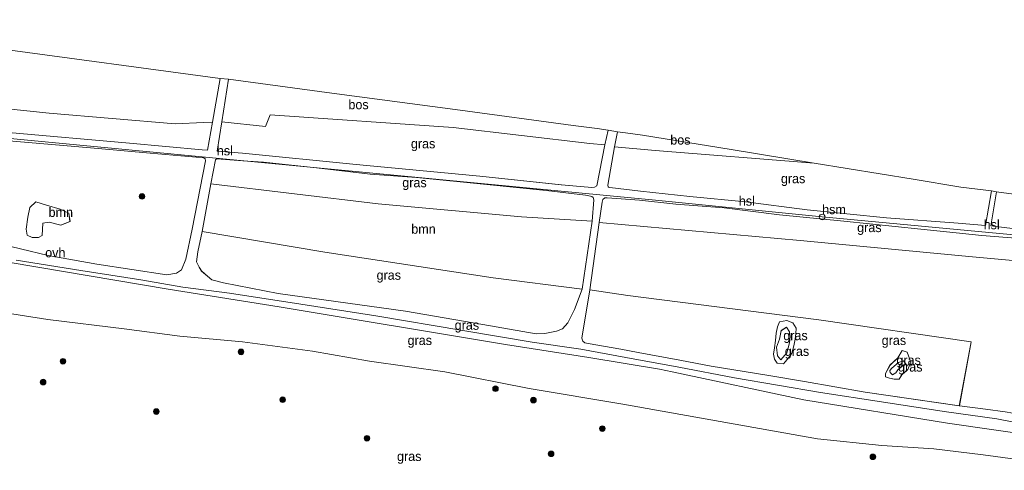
# Model space of a CAD drawing. Header units: millimetres. Extents: x 180000 to 190000, y 466229 to 468626.
# Tile 174 of 202: x 187593 to 187855, y 466728 to 466848. Entities that reach past the tile are written whole.
import ezdxf
from ezdxf.enums import TextEntityAlignment as Align

# ---------------------------------------------------------------- set-up
doc = ezdxf.new("R2010")
doc.units = ezdxf.units.MM
for name, color, linetype, lineweight in [('af-bs-rasterhekwerk', 8, 'hekwerk', 18), ('bp-b5-boom', 93, 'Continuous', 18), ('bp-b5-bos', 93, 'Continuous', 18), ('bp-b5-grasland', 93, 'Continuous', 18), ('bp-bs-boom', 93, 'Continuous', 18), ('gw-bs-kruinlijn', 93, 'Continuous', 18), ('gw-bs-teenlijn', 93, 'Continuous', 18), ('kd-bs-opnamedtmgrens', 173, 'Continuous', 18), ('kl-bs-electriciteit hoogsp', 13, 'elechoog', 18), ('kl-bs-hoogspanningsmast', 8, 'Continuous', 18), ('vh-b5-verh_soort', 8, 'Continuous', 18)]:
    doc.layers.add(name, color=color, linetype=linetype, lineweight=lineweight)
doc.styles.add('rtw_iso', font='iso-rtw.shx')
doc.linetypes.add('elechoog', pattern='A,28,-5,[23,RTW.shx,S=1.25,R=0,X=0,Y=0],-5,[23,RTW.shx,S=1.25,R=0,X=0,Y=0],-5,[23,RTW.shx,S=1.25,R=0,X=0,Y=0],-5', length=48)
doc.linetypes.add('hekwerk', pattern='A,7,-1.5,[1,RTW.shx,S=0.75,R=0,X=0,Y=0],-1.5', length=10)

# ---------------------------------------------------------------- blocks, each defined once
blk = doc.blocks.new('d33az_ACAD_1_FMEBLOCK35')
at = {"layer": 'bp-b5-grasland'}
for points in [[(11.26, 7.47, 72.93), (51.79, 1.6, 73.04), (48.65, -15.46, 73.13), (23.56, -11.84, 73.07), (7.45, -8.94, 73.09), (-2.54, -7.24, 72.93), (-17.36, -4.85, 72.88), (-25.76, -3.25, 72.89), (-36.8, -1.21, 73.23), (-41.4, -0.39, 73.2), (-50.18, 1.14, 73.34), (-51.05, 1.37, 73.34), (-51.55, 1.81, 73.34), (-51.79, 2.58, 73.34), (-49.69, 15.46, 73.19), (-39.58, 13.92, 73.06)], [(0.14, -4.1, 72.47), (1.89, -4.22, 72.68), (2.32, -3.77, 72.69), (3.27, -2.56, 72.69), (4.08, -1.44, 72.68), (4.63, 0.54, 72.65), (4.95, 2.3, 72.68), (5.17, 3.79, 72.71), (5.21, 5.24, 72.72), (4.31, 6.69, 72.68), (2.71, 7.28, 72.66), (0.81, 6.92, 72.64), (0.23, 5.62, 72.66), (-0.06, 3.88, 72.7), (-0.31, 1.96, 72.69), (-0.55, 0.02, 72.83), (-0.83, -1.68, 72.67), (-0.52, -2.98, 72.56)], [(32.25, -2.64, 72.9), (30.2, -4.6, 72.84), (28.97, -6.87, 72.5), (29.01, -7.73, 72.51), (30.09, -8.07, 72.52), (31.35, -8.34, 72.56), (32.64, -8.35, 72.65), (33.3, -7.2, 72.74), (34.93, -5.76, 72.78), (35.72, -3.81, 72.84), (34.79, -1.19, 72.88), (33.46, -0.67, 72.91)]]:
    blk.add_polyline3d(points, close=True, dxfattribs=at)
blk = doc.blocks.new('dtbattr-r')
at = {"style": 'rtw_iso'}
blk.add_attdef('TAG', text='', height=2.5, dxfattribs=at).set_placement((0, 0), align=Align.MIDDLE_CENTER)
blk = doc.blocks.new('d33az_ACAD_1_FMEBLOCK67')
at = {"layer": 'bp-b5-grasland'}
for points in [[(2.44, 3.32, 72.88), (3.37, 0.7, 72.84), (2.59, -1.25, 72.78), (0.96, -2.69, 72.74), (0.3, -3.84, 72.65), (-0.99, -3.83, 72.56), (-2.26, -3.56, 72.52), (-3.33, -3.22, 72.51), (-3.37, -2.36, 72.5), (-2.14, -0.09, 72.84), (-0.09, 1.87, 72.9), (1.11, 3.84, 72.91)], [(-2.12, -2.08, 72.33), (-1.5, -2.64, 72.34), (-0.6, -2.13, 72.34), (-0.1, -1.39, 72.36), (1.03, -0.43, 72.39), (2.17, 0.09, 72.38), (1.5, 1.08, 72.37), (0.15, 0.62, 72.35), (-1.65, -0.91, 72.29), (-2.16, -1.57, 72.33), (-2.18, -1.65, 72.33)]]:
    blk.add_polyline3d(points, close=True, dxfattribs=at)
blk = doc.blocks.new('d33az_ACAD_1_FMEBLOCK126')
at = {"layer": 'bp-b5-grasland'}
for points in [[(58.04, 9.21, 73.18), (54.49, -9.01, 73.45), (52.87, -16.94, 73.43), (51.65, -19.79, 73.43), (50.37, -20.72, 73.41), (47.79, -21.13, 73.41), (29.17, -18.31, 73.48), (16.14, -15.99, 73.53), (1.35, -12.43, 73.44), (-4.66, -11.58, 73.43), (-19.13, -9.62, 73.57), (-39.27, -6.89, 73.38), (-55.76, -4.27, 73.06), (-58.04, -3.89, 73.01), (-56.65, 10.13, 72.8), (-55.67, 21.13, 72.73), (-50.95, 20.73, 72.86), (-41.32, 19.61, 72.84), (-31.5, 18.27, 73.11), (-18.39, 16.67, 72.9), (6.75, 14.45, 72.95), (29.47, 12.51, 72.86), (43.3, 11.23, 73), (57.59, 10, 73.06), (57.94, 9.79, 73.11)], [(11.91, -11.19, 73.32), (13.6, -11.23, 73.33), (14.6, -10.68, 73.37), (14.79, -7.35, 73.3), (16.43, -7.13, 73.31), (19.54, -7.9, 73.32), (22, -6.93, 73.32), (21.69, -4.69, 73.31), (19.36, -3.68, 73.3), (15.77, -2.61, 73.3), (12.87, -1.71, 73.32), (11.31, -3.25, 73.32), (10.74, -5.8, 73.15), (10.31, -8.94, 73.05), (10.6, -10.57, 73.23)]]:
    blk.add_polyline3d(points, close=True, dxfattribs=at)
blk = doc.blocks.new('d33az_ACAD_1_FMEBLOCK155')
at = {"layer": 'bp-b5-grasland'}
for points in [[(2.12, 5.16, 72.68), (3.02, 3.71, 72.72), (2.98, 2.25, 72.71), (2.76, 0.77, 72.68), (2.44, -0.99, 72.65), (1.9, -2.97, 72.68), (1.09, -4.09, 72.69), (0.13, -5.3, 72.69), (-0.3, -5.75, 72.68), (-2.05, -5.63, 72.47), (-2.7, -4.51, 72.56), (-3.02, -3.21, 72.67), (-2.74, -1.52, 72.83), (-2.5, 0.43, 72.69), (-2.25, 2.35, 72.7), (-1.96, 4.09, 72.66), (-1.38, 5.39, 72.64), (0.52, 5.75, 72.66)], [(-1.93, -3.62, 72.23), (-1.08, -4.69, 72.24), (0.52, -2.84, 72.24), (1.29, -0.24, 72.23), (1.42, 1.5, 72.24), (1.22, 2.7, 72.24), (0.42, 3.96, 72.23), (-0.92, 3.04, 72.23), (-1.43, 0.81, 72.23), (-2.21, -1.39, 72.23)]]:
    blk.add_polyline3d(points, close=True, dxfattribs=at)
blk = doc.blocks.new('boom')
blk.add_hatch(color=256).paths.add_polyline_path([(-0.75, 0, 1), (0.75, 0, 1)])
blk.add_circle((0, 0), 0.75)
blk = doc.blocks.new('dtb')
blk.add_circle((0, 0), 0.75)
blk = doc.blocks.new('dtbattr')
at = {"style": 'rtw_iso'}
blk.add_attdef('TAG', (0.59, 0.87), '', height=2.5, dxfattribs=at)
blk = doc.blocks.new('dtbattr-l')
at = {"style": 'rtw_iso'}
blk.add_attdef('TAG', (0, 0), '', height=2.5, dxfattribs=at)
blk = doc.blocks.new('d33az_ACAD_1_FMEBLOCK169')
at = {"layer": 'vh-b5-verh_soort'}
for points in [[(146.42, 6.01, 73.76), (139.69, 6.56, 73.6), (123.37, 8.23, 72.5), (102.88, 10.42, 72.25), (85.78, 12.1, 72.12), (71.06, 13.91, 72.24), (58.24, 14.94, 72.43), (48.5, 15.94, 72.51), (39.88, 16.61, 72.88), (39.3, 16.57, 72.91), (38.79, 16.19, 72.92), (38.57, 15.45, 72.98), (37.81, 10.03, 73.02), (35.31, -7.89, 73.19), (33.21, -20.77, 73.34), (33.46, -21.54, 73.34), (33.95, -21.97, 73.34), (34.82, -22.21, 73.34), (43.6, -23.73, 73.2), (48.2, -24.56, 73.23), (59.24, -26.6, 72.89), (67.64, -28.2, 72.88), (82.46, -30.59, 72.93), (92.46, -32.29, 73.09), (108.57, -35.19, 73.07), (133.66, -38.81, 73.13), (140.59, -39.67, 73.45), (145.82, -40.39, 73.58)], [(156.33, -44.71, 73.39), (143.63, -42.29, 73.22), (129.61, -40.34, 73), (112.97, -37.73, 72.98), (96.68, -35.2, 72.87), (73.8, -31.31, 72.79), (59.02, -28.45, 72.9), (44.87, -25.89, 73.26), (32.91, -23.71, 73.48), (19.92, -21.83, 73.87), (1.54, -18.74, 74.1), (-21.62, -14.85, 73.8), (-41.58, -11.73, 73.58), (-60.58, -8.83, 73.39), (-73.06, -7.17, 73.33), (-84.17, -5.2, 73.39), (-100.15, -2.79, 73.41), (-117.34, 0, 73.36)], [(-123.7, 4.8, 73.44), (-108.91, 1.23, 73.53), (-95.88, -1.09, 73.48), (-77.27, -3.91, 73.41), (-74.68, -3.5, 73.41), (-73.4, -2.57, 73.43), (-72.18, 0.28, 73.43), (-70.57, 8.22, 73.45), (-67.02, 26.43, 73.18), (-67.11, 27.02, 73.11), (-67.47, 27.22, 73.06), (-81.75, 28.45, 73), (-95.58, 29.73, 72.86), (-118.31, 31.68, 72.95)], [(-119.39, 33.96, 72.94), (-87.26, 31.13, 72.88), (-67.91, 29.41, 73.08), (-66.49, 29.28, 73.09), (-65.15, 36.78, 72.94), (-63.07, 48.41, 72.72), (-60.84, 48.15, 72.79), (-62.63, 36.8, 72.99), (-63.86, 29.05, 73.12), (-57.13, 28.45, 73.19), (-26.87, 25.49, 73.65), (6.02, 22.34, 73.96), (27.73, 20.1, 73.17), (35.84, 19.33, 72.87), (36.56, 19.44, 72.87), (37.13, 19.83, 72.88), (39.34, 30.7, 72.86), (40.2, 34.62, 72.63), (42.65, 34.17, 72.64), (41.91, 30.21, 72.7), (40.1, 19.95, 72.82), (40.16, 19.47, 72.82), (40.61, 19.32, 72.82), (48.83, 18.37, 72.47), (61.92, 16.92, 72.41), (76.71, 15.53, 72.15), (93.14, 13.42, 72.28), (114.23, 11.26, 72.28), (133.33, 9.83, 72.99), (140.6, 9.27, 73.54), (142.23, 18.43, 73.54), (143.58, 18.18, 73.54), (142.05, 9.17, 73.66), (145.55, 8.66, 73.7), (152.27, 7.87, 73.52)]]:
    blk.add_polyline3d(points, dxfattribs=at)
blk.add_polyline3d([(-68.04, -2.89, 73.5), (-66.48, -4.3, 73.49), (-65.27, -5.24, 73.49), (-62.2, -6.02, 73.49), (-47.68, -8.92, 73.67), (-13.74, -13.56, 74.2), (6.86, -17.13, 74.19), (21.04, -19.6, 73.79), (23.37, -19.52, 73.78), (26.44, -18.95, 73.75), (28.05, -18.25, 73.73), (29.43, -16.66, 73.55), (31.27, -13.18, 73.54), (33.3, -7.71, 73.27), (35.92, 10.36, 72.98), (36.4, 16.05, 72.97), (36.17, 16.66, 72.97), (35.88, 16.94, 72.97), (35.45, 17.03, 72.98), (34.15, 17.28, 72.98), (23.69, 18.54, 73.63), (7.92, 20.14, 73.84), (-10.85, 22.03, 73.82), (-23.2, 22.87, 73.65), (-37.43, 24.6, 73.41), (-51.56, 26.09, 73.26), (-57.01, 26.41, 73.2), (-63.93, 26.96, 73.22), (-64.13, 26.92, 73.22), (-64.35, 26.68, 73.22), (-65.54, 20.29, 73.33), (-67.89, 7.66, 73.53), (-69.04, 2.23, 73.42), (-69.36, -0.47, 73.48), (-68.67, -1.88, 73.5)], close=True, dxfattribs=at)

msp = doc.modelspace()

# ---------------------------------------------------------------- linework, layer by layer
at = {"layer": 'af-bs-rasterhekwerk'}
for points in [[(187526.29, 466794.65, 73.25), (187535.59, 466793.2, 73.51), (187583.72, 466784.42, 73.44), (187632.7, 466776.16, 73.36), (187662.27, 466771.47, 73.63), (187722.51, 466761.45, 73.96), (187744.67, 466758.02, 73.56), (187763.48, 466754.86, 73.2)], [(187886.93, 466733.73, 72.04), (187840.15, 466740.53, 73.2), (187801.91, 466746.71, 72.83), (187766.86, 466754.13, 73.4), (187763.48, 466754.86, 73.2)]]:
    msp.add_polyline3d(points, dxfattribs=at)
at = {"layer": 'bp-b5-boom'}
for points in [[(187745.54, 466794.26, 72.98), (187742.92, 466776.19, 73.27), (187719.22, 466779.18, 73.93), (187674.4, 466786.04, 74.06), (187641.72, 466791.57, 73.53), (187644.08, 466804.2, 73.33), (187688.56, 466798.92, 73.94), (187726.72, 466795.46, 74.09)], [(187606.56, 466794.2, 73.32), (187604.11, 466793.23, 73.32), (187601, 466793.99, 73.31), (187599.36, 466793.78, 73.3), (187599.17, 466790.45, 73.37), (187598.17, 466789.9, 73.33), (187596.48, 466789.93, 73.32), (187595.17, 466790.56, 73.23), (187594.88, 466792.18, 73.05), (187595.3, 466795.33, 73.15), (187595.88, 466797.88, 73.32), (187597.43, 466799.42, 73.32), (187600.33, 466798.52, 73.3), (187603.92, 466797.44, 73.3), (187606.26, 466796.44, 73.31)]]:
    msp.add_polyline3d(points, close=True, dxfattribs=at)
at = {"layer": 'bp-b5-bos'}
for points in [[(187642.1, 466820.57, 72.95), (187634.52, 466820.19, 73), (187601.02, 466823.02, 72.88), (187566.97, 466826.55, 72.89), (187529.62, 466829.93, 72.57), (187531.32, 466847.93, 71.6), (187587.23, 466840.27, 71.86), (187646.54, 466832.31, 72.72), (187644.46, 466820.68, 72.94)], [(187710.38, 466823.8, 74), (187740.51, 466819.77, 73.31), (187746.92, 466818.96, 72.83), (187749.82, 466818.52, 72.63), (187748.96, 466814.6, 72.86), (187744.93, 466814.94, 73.19), (187708.53, 466819.21, 73.99), (187659.86, 466822.63, 73.31), (187658.63, 466819.5, 73.31), (187646.99, 466820.7, 72.99), (187648.78, 466832.05, 72.79), (187676.23, 466828.38, 73.33)], [(187782.58, 466813.33, 72.06), (187804.66, 466809.76, 72.19), (187762.33, 466813.14, 72.38), (187751.53, 466814.11, 72.7), (187752.27, 466818.07, 72.64), (187754.4, 466817.78, 72.62), (187758.99, 466817.15, 72.57)], [(187887.6, 466739.86, 72.43), (187887.35, 466737.59, 72.28), (187868.47, 466741.13, 73.26), (187861.6, 466742.43, 73.47), (187855.44, 466743.51, 73.58), (187850.21, 466744.24, 73.45), (187843.28, 466745.1, 73.13), (187846.42, 466762.16, 73.04), (187805.88, 466768.03, 72.93), (187755.05, 466774.48, 73.06), (187744.93, 466776.02, 73.19), (187747.43, 466793.93, 73.02), (187800.9, 466789.15, 72.42), (187846.8, 466784.75, 73.71), (187883.89, 466781.38, 72.73), (187892.02, 466780.73, 72.33), (187891.14, 466773.09, 72.43), (187890.12, 466763.9, 72.27), (187888.81, 466749.87, 72.34), (187888.02, 466744.04, 72.33)]]:
    msp.add_polyline3d(points, close=True, dxfattribs=at)
at = {"layer": 'bp-b5-grasland'}
for points in [[(187601.02, 466823.02, 72.88), (187634.52, 466820.19, 73), (187642.1, 466820.57, 72.95), (187644.46, 466820.68, 72.94), (187643.12, 466813.19, 73.09), (187641.71, 466813.31, 73.08), (187622.36, 466815.03, 72.88), (187590.23, 466817.87, 72.94), (187571.63, 466819.38, 72.88), (187550.93, 466821.61, 72.96), (187542.16, 466822.89, 72.86), (187535.52, 466823.74, 72.72), (187529.09, 466824.28, 72.58), (187529.62, 466829.93, 72.57), (187566.97, 466826.55, 72.89)], [(187659.86, 466822.63, 73.31), (187708.53, 466819.21, 73.99), (187744.93, 466814.94, 73.19), (187748.96, 466814.6, 72.86), (187746.75, 466803.73, 72.88), (187746.18, 466803.34, 72.87), (187745.46, 466803.24, 72.87), (187737.34, 466804, 73.17), (187715.64, 466806.25, 73.96), (187682.74, 466809.39, 73.65), (187652.49, 466812.35, 73.19), (187645.76, 466812.95, 73.12), (187646.99, 466820.7, 72.99), (187658.63, 466819.5, 73.31)], [(187851.85, 466802.33, 73.54), (187850.21, 466793.17, 73.54), (187842.95, 466793.73, 72.99), (187823.85, 466795.17, 72.28), (187802.76, 466797.32, 72.28), (187786.33, 466799.44, 72.15), (187771.54, 466800.82, 72.41), (187758.45, 466802.27, 72.47), (187750.23, 466803.22, 72.82), (187749.78, 466803.38, 72.82), (187749.72, 466803.85, 72.82), (187751.53, 466814.11, 72.7), (187762.33, 466813.14, 72.38), (187804.66, 466809.76, 72.19), (187830.95, 466805.44, 72.64), (187843.68, 466803.34, 73.22)], [(187746.02, 466799.95, 72.97), (187745.54, 466794.26, 72.98), (187726.72, 466795.46, 74.09), (187688.56, 466798.92, 73.94), (187644.08, 466804.2, 73.33), (187645.27, 466810.59, 73.22), (187645.49, 466810.83, 73.22), (187645.69, 466810.86, 73.22), (187652.61, 466810.31, 73.2), (187658.05, 466809.99, 73.26), (187672.19, 466808.5, 73.41), (187686.42, 466806.78, 73.65), (187698.77, 466805.94, 73.82), (187717.54, 466804.04, 73.84), (187733.31, 466802.45, 73.63), (187743.77, 466801.19, 72.98), (187745.07, 466800.93, 72.98), (187745.5, 466800.84, 72.97), (187745.79, 466800.57, 72.97)], [(187893.74, 466796.56, 71.84), (187892.87, 466788.58, 71.9), (187886.8, 466789.28, 72.35), (187878.43, 466790.2, 72.6), (187869.34, 466791.04, 73.05), (187861.89, 466791.77, 73.52), (187855.17, 466792.56, 73.7), (187851.67, 466793.08, 73.66), (187853.2, 466802.08, 73.54), (187860.45, 466801.08, 73.45), (187876.84, 466798.86, 72.62)], [(187892.65, 466786.5, 71.99), (187892.02, 466780.73, 72.33), (187883.89, 466781.38, 72.73), (187846.8, 466784.75, 73.71), (187800.9, 466789.15, 72.42), (187747.43, 466793.93, 73.02), (187748.19, 466799.36, 72.98), (187748.41, 466800.09, 72.92), (187748.92, 466800.47, 72.91), (187749.5, 466800.52, 72.88), (187758.11, 466799.84, 72.51), (187767.86, 466798.84, 72.43), (187780.68, 466797.81, 72.24), (187795.4, 466796, 72.12), (187812.5, 466794.32, 72.25), (187832.99, 466792.13, 72.5), (187849.31, 466790.46, 73.6), (187856.04, 466789.92, 73.76), (187863.03, 466789.43, 73.45), (187872.42, 466788.76, 72.78), (187886.18, 466787.21, 72.32)], [(187732.99, 466764.39, 73.78), (187730.65, 466764.3, 73.79), (187716.48, 466766.78, 74.19), (187695.88, 466770.35, 74.2), (187661.93, 466774.98, 73.67), (187647.42, 466777.88, 73.49), (187644.35, 466778.67, 73.49), (187643.14, 466779.61, 73.49), (187641.58, 466781.02, 73.5), (187640.95, 466782.03, 73.5), (187640.26, 466783.44, 73.48), (187640.58, 466786.13, 73.42), (187641.72, 466791.57, 73.53), (187674.4, 466786.04, 74.06), (187719.22, 466779.18, 73.93), (187742.92, 466776.19, 73.27), (187740.89, 466770.72, 73.54), (187739.04, 466767.25, 73.55), (187737.67, 466765.65, 73.73), (187736.06, 466764.96, 73.75)], [(187797.33, 466759.25, 72.24), (187795.74, 466757.39, 72.24), (187794.88, 466758.46, 72.23), (187794.6, 466760.7, 72.23), (187795.38, 466762.9, 72.23), (187795.89, 466765.12, 72.23), (187797.23, 466766.04, 72.23), (187798.03, 466764.79, 72.24), (187798.24, 466763.59, 72.24), (187798.1, 466761.85, 72.23)], [(187826.36, 466753.92, 72.34), (187825.46, 466753.4, 72.34), (187824.84, 466753.97, 72.33), (187824.79, 466754.39, 72.33), (187824.8, 466754.48, 72.33), (187825.31, 466755.13, 72.29), (187827.12, 466756.67, 72.35), (187828.46, 466757.13, 72.37), (187829.14, 466756.14, 72.38), (187828, 466755.62, 72.39), (187826.87, 466754.66, 72.36)]]:
    msp.add_polyline3d(points, close=True, dxfattribs=at)
for points in [[(187886.93, 466733.73, 72.04), (187840.15, 466740.53, 73.2), (187801.91, 466746.71, 72.83), (187766.86, 466754.13, 73.4), (187763.48, 466754.86, 73.2), (187744.67, 466758.02, 73.56), (187722.51, 466761.45, 73.96), (187662.27, 466771.47, 73.63), (187632.7, 466776.16, 73.36), (187583.72, 466784.42, 73.44)], [(187583.72, 466784.42, 73.44), (187632.7, 466776.16, 73.36), (187662.27, 466771.47, 73.63), (187722.51, 466761.45, 73.96), (187744.67, 466758.02, 73.56), (187763.48, 466754.86, 73.2), (187766.86, 466754.13, 73.4), (187801.91, 466746.71, 72.83), (187840.15, 466740.53, 73.2), (187886.93, 466733.73, 72.04)], [(187592.27, 466783.91, 73.36), (187609.47, 466781.11, 73.41), (187625.45, 466778.7, 73.39), (187636.56, 466776.73, 73.33), (187649.04, 466775.08, 73.39), (187668.04, 466772.17, 73.58), (187688, 466769.05, 73.8), (187711.16, 466765.17, 74.1), (187729.54, 466762.07, 73.87), (187742.53, 466760.2, 73.48), (187754.49, 466758.01, 73.26), (187768.63, 466755.45, 72.9), (187783.42, 466752.6, 72.79), (187806.3, 466748.7, 72.87), (187822.58, 466746.17, 72.98), (187839.23, 466743.57, 73), (187853.25, 466741.61, 73.22), (187865.95, 466739.2, 73.39)], [(187572.35, 466772.5, 73.69), (187600.67, 466768.1, 73.65), (187620.98, 466765.61, 73.61), (187635.8, 466763.64, 73.63), (187652.45, 466762.18, 73.94), (187671.07, 466759.7, 74.18), (187686.28, 466757.02, 74.32), (187706.34, 466754.16, 74.13), (187728.79, 466749.76, 74.04), (187753.73, 466745.55, 73.43), (187805.52, 466736.31, 72.85), (187822.61, 466734.52, 73.02), (187836.53, 466733.65, 73.21), (187849.66, 466732.09, 73.42), (187873.82, 466728.75, 72.97)], [(187873.82, 466728.75, 72.97), (187849.66, 466732.09, 73.42), (187836.53, 466733.65, 73.21), (187822.61, 466734.52, 73.02), (187805.52, 466736.31, 72.85), (187753.73, 466745.55, 73.43), (187728.79, 466749.76, 74.04), (187706.34, 466754.16, 74.13), (187686.28, 466757.02, 74.32), (187671.07, 466759.7, 74.18), (187652.45, 466762.18, 73.94), (187635.8, 466763.64, 73.63), (187620.98, 466765.61, 73.61), (187600.67, 466768.1, 73.65), (187572.35, 466772.5, 73.69)]]:
    msp.add_polyline3d(points, dxfattribs=at)
at = {"layer": 'gw-bs-kruinlijn'}
for points in [[(187524.81, 466779.09, 73.5), (187538.84, 466776.89, 73.63), (187572.35, 466772.5, 73.69), (187600.67, 466768.1, 73.65), (187620.98, 466765.61, 73.61), (187635.8, 466763.64, 73.63), (187652.45, 466762.18, 73.94), (187671.07, 466759.7, 74.18), (187686.28, 466757.02, 74.32), (187706.34, 466754.16, 74.13), (187728.79, 466749.76, 74.04), (187753.73, 466745.55, 73.43)], [(187797.33, 466767.84, 72.66), (187795.43, 466767.48, 72.64), (187794.85, 466766.18, 72.66), (187794.56, 466764.44, 72.7), (187794.31, 466762.52, 72.69), (187794.07, 466760.57, 72.83), (187793.79, 466758.88, 72.67), (187794.11, 466757.57, 72.56), (187794.76, 466756.45, 72.47), (187796.51, 466756.34, 72.68), (187796.94, 466756.79, 72.69), (187797.9, 466757.99, 72.69), (187798.71, 466759.12, 72.68), (187799.26, 466761.09, 72.65), (187799.57, 466762.85, 72.68), (187799.79, 466764.34, 72.71), (187799.83, 466765.8, 72.72), (187798.93, 466767.25, 72.68), (187797.33, 466767.84, 72.66)], [(187828.08, 466759.88, 72.91), (187826.88, 466757.91, 72.9), (187824.83, 466755.96, 72.84), (187823.59, 466753.69, 72.5), (187823.64, 466752.83, 72.51), (187824.71, 466752.49, 72.52), (187825.97, 466752.22, 72.56), (187827.26, 466752.21, 72.65), (187827.92, 466753.36, 72.74), (187829.56, 466754.79, 72.78), (187830.34, 466756.75, 72.84), (187829.41, 466759.36, 72.88), (187828.08, 466759.88, 72.91)], [(187753.73, 466745.55, 73.43), (187805.52, 466736.31, 72.85), (187822.61, 466734.52, 73.02), (187836.53, 466733.65, 73.21), (187849.66, 466732.09, 73.42), (187873.82, 466728.75, 72.97), (187886.15, 466726.48, 72.36)]]:
    msp.add_polyline3d(points, dxfattribs=at)
at = {"layer": 'gw-bs-teenlijn'}
for points in [[(187797.23, 466766.04, 72.23), (187795.89, 466765.12, 72.23), (187795.38, 466762.9, 72.23), (187794.6, 466760.7, 72.23), (187794.88, 466758.46, 72.23), (187795.74, 466757.39, 72.24), (187797.33, 466759.25, 72.24), (187798.1, 466761.85, 72.23), (187798.24, 466763.59, 72.24), (187798.03, 466764.79, 72.24), (187797.23, 466766.04, 72.23)], [(187828.46, 466757.13, 72.37), (187827.12, 466756.67, 72.35), (187825.31, 466755.13, 72.29), (187824.8, 466754.48, 72.33), (187824.79, 466754.39, 72.33), (187824.84, 466753.97, 72.33), (187825.46, 466753.4, 72.34), (187826.36, 466753.92, 72.34), (187826.87, 466754.66, 72.36), (187828, 466755.62, 72.39), (187829.14, 466756.14, 72.38), (187828.46, 466757.13, 72.37)]]:
    msp.add_polyline3d(points, dxfattribs=at)
at = {"layer": 'kd-bs-opnamedtmgrens'}
msp.add_polyline3d([(187893.74, 466796.56, 71.84), (187876.84, 466798.86, 72.62), (187860.45, 466801.08, 73.45), (187853.2, 466802.08, 73.54), (187851.85, 466802.33, 73.54), (187843.68, 466803.34, 73.22), (187830.95, 466805.44, 72.64), (187804.66, 466809.76, 72.19), (187782.58, 466813.33, 72.06), (187758.99, 466817.15, 72.57), (187754.4, 466817.78, 72.62), (187752.27, 466818.07, 72.64), (187749.82, 466818.52, 72.63), (187746.92, 466818.96, 72.83), (187740.51, 466819.77, 73.31), (187710.38, 466823.8, 74), (187676.23, 466828.38, 73.33), (187648.78, 466832.05, 72.79), (187646.54, 466832.31, 72.72), (187587.23, 466840.27, 71.86), (187531.32, 466847.93, 71.6)], dxfattribs=at)
at = {"layer": 'kl-bs-electriciteit hoogsp'}
for points in [[(187762.4, 466799.89, 92.25), (187556.22, 466819.59, 92.08), (187528.86, 466821.94, 90.49)], [(187762.4, 466799.89, 92.25), (187806.76, 466795.4, 92.69)], [(187892.74, 466787.34, 83.32), (187806.76, 466795.4, 92.69)]]:
    msp.add_polyline3d(points, dxfattribs=at)

# ---------------------------------------------------------------- block references
at = {"layer": 'bp-b5-boom'}
ref = msp.add_blockref('dtbattr-r', (187600.86, 466794.66, 73.28), dxfattribs=at)
ref.add_attrib('TAG', 'bmn', dxfattribs={"layer": '0', "height": 2.5, "style": 'rtw_iso'}).set_placement((187600.86, 466794.66, 73.28), align=Align.BOTTOM_LEFT)
ref = msp.add_blockref('dtbattr-r', (187697.4, 466790.19, 73.64), dxfattribs=at)
ref.add_attrib('TAG', 'bmn', dxfattribs={"layer": '0', "height": 2.5, "style": 'rtw_iso'}).set_placement((187697.4, 466790.19, 73.64), align=Align.BOTTOM_LEFT)
at = {"layer": 'bp-b5-bos'}
ref = msp.add_blockref('dtbattr-r', (187680.67, 466823.33, 73.21), dxfattribs=at)
ref.add_attrib('TAG', 'bos', dxfattribs={"layer": '0', "height": 2.5, "style": 'rtw_iso'}).set_placement((187680.67, 466823.33, 73.21), align=Align.BOTTOM_LEFT)
ref = msp.add_blockref('dtbattr-r', (187766.34, 466813.92, 72.45), dxfattribs=at)
ref.add_attrib('TAG', 'bos', dxfattribs={"layer": '0', "height": 2.5, "style": 'rtw_iso'}).set_placement((187766.34, 466813.92, 72.45), align=Align.BOTTOM_LEFT)
at = {"layer": 'bp-b5-grasland'}
for name, p in [('d33az_ACAD_1_FMEBLOCK126', (187584.57, 466801.13)), ('d33az_ACAD_1_FMEBLOCK35', (187794.62, 466760.56)), ('d33az_ACAD_1_FMEBLOCK155', (187796.81, 466762.09)), ('d33az_ACAD_1_FMEBLOCK67', (187826.97, 466756.05))]:
    msp.add_blockref(name, p, dxfattribs=at)
ref = msp.add_blockref('dtbattr-r', (187697.3, 466812.93, 73.24), dxfattribs=at)
ref.add_attrib('TAG', 'gras', dxfattribs={"layer": '0', "height": 2.5, "style": 'rtw_iso'}).set_placement((187697.3, 466812.93, 73.24), align=Align.BOTTOM_LEFT)
ref = msp.add_blockref('dtbattr-r', (187695.01, 466802.56, 73.35), dxfattribs=at)
ref.add_attrib('TAG', 'gras', dxfattribs={"layer": '0', "height": 2.5, "style": 'rtw_iso'}).set_placement((187695.01, 466802.56, 73.35), align=Align.BOTTOM_LEFT)
ref = msp.add_blockref('dtbattr-r', (187795.79, 466803.64, 72.7), dxfattribs=at)
ref.add_attrib('TAG', 'gras', dxfattribs={"layer": '0', "height": 2.5, "style": 'rtw_iso'}).set_placement((187795.79, 466803.64, 72.7), align=Align.BOTTOM_LEFT)
ref = msp.add_blockref('dtbattr-r', (187816.08, 466790.62, 72.76), dxfattribs=at)
ref.add_attrib('TAG', 'gras', dxfattribs={"layer": '0', "height": 2.5, "style": 'rtw_iso'}).set_placement((187816.08, 466790.62, 72.76), align=Align.BOTTOM_LEFT)
ref = msp.add_blockref('dtbattr-r', (187688.16, 466777.93, 73.67), dxfattribs=at)
ref.add_attrib('TAG', 'gras', dxfattribs={"layer": '0', "height": 2.5, "style": 'rtw_iso'}).set_placement((187688.16, 466777.93, 73.67), align=Align.BOTTOM_LEFT)
ref = msp.add_blockref('dtbattr-r', (187708.95, 466764.62, 73.27), dxfattribs=at)
ref.add_attrib('TAG', 'gras', dxfattribs={"layer": '0', "height": 2.5, "style": 'rtw_iso'}).set_placement((187708.95, 466764.62, 73.27), align=Align.BOTTOM_LEFT)
ref = msp.add_blockref('dtbattr-r', (187696.42, 466760.56, 73.41), dxfattribs=at)
ref.add_attrib('TAG', 'gras', dxfattribs={"layer": '0', "height": 2.5, "style": 'rtw_iso'}).set_placement((187696.42, 466760.56, 73.41), align=Align.BOTTOM_LEFT)
ref = msp.add_blockref('dtbattr-r', (187796.42, 466761.84, 72.23), dxfattribs=at)
ref.add_attrib('TAG', 'gras', dxfattribs={"layer": '0', "height": 2.5, "style": 'rtw_iso'}).set_placement((187796.42, 466761.84, 72.23), align=Align.BOTTOM_LEFT)
ref = msp.add_blockref('dtbattr-r', (187822.61, 466760.56, 73.13), dxfattribs=at)
ref.add_attrib('TAG', 'gras', dxfattribs={"layer": '0', "height": 2.5, "style": 'rtw_iso'}).set_placement((187822.61, 466760.56, 73.13), align=Align.BOTTOM_LEFT)
ref = msp.add_blockref('dtbattr-r', (187796.81, 466757.65, 72.67), dxfattribs=at)
ref.add_attrib('TAG', 'gras', dxfattribs={"layer": '0', "height": 2.5, "style": 'rtw_iso'}).set_placement((187796.81, 466757.65, 72.67), align=Align.BOTTOM_LEFT)
ref = msp.add_blockref('dtbattr-r', (187826.53, 466755.27, 72.35), dxfattribs=at)
ref.add_attrib('TAG', 'gras', dxfattribs={"layer": '0', "height": 2.5, "style": 'rtw_iso'}).set_placement((187826.53, 466755.27, 72.35), align=Align.BOTTOM_LEFT)
ref = msp.add_blockref('dtbattr-r', (187826.97, 466753.48, 72.72), dxfattribs=at)
ref.add_attrib('TAG', 'gras', dxfattribs={"layer": '0', "height": 2.5, "style": 'rtw_iso'}).set_placement((187826.97, 466753.48, 72.72), align=Align.BOTTOM_LEFT)
ref = msp.add_blockref('dtbattr-r', (187693.61, 466729.68, 67.09), dxfattribs=at)
ref.add_attrib('TAG', 'gras', dxfattribs={"layer": '0', "height": 2.5, "style": 'rtw_iso'}).set_placement((187693.61, 466729.68, 67.09), align=Align.BOTTOM_LEFT)
at = {"layer": 'bp-bs-boom'}
for p in [(187625.73, 466800.88, 73.3), (187652.09, 466759.48, 73.61), (187604.69, 466756.98, 70.06), (187599.41, 466751.43, 68.29), (187719.82, 466749.68, 73.6), (187663.18, 466746.75, 69.83), (187729.91, 466746.63, 73.06), (187629.54, 466743.59, 67.11), (187748.25, 466739.05, 71.42), (187685.6, 466736.47, 67.79), (187734.62, 466732.33, 68.83), (187820.27, 466731.53, 72.3)]:
    msp.add_blockref('boom', p, dxfattribs=at)
at = {"layer": 'kl-bs-electriciteit hoogsp'}
ref = msp.add_blockref('dtbattr-l', (187645.64, 466811.05, 92.15), dxfattribs=at)
ref.add_attrib('TAG', 'hsl', dxfattribs={"layer": '0', "height": 2.5, "style": 'rtw_iso'}).set_placement((187645.64, 466811.05, 92.15), align=Align.BOTTOM_LEFT)
ref = msp.add_blockref('dtbattr-l', (187784.58, 466797.65, 92.47), dxfattribs=at)
ref.add_attrib('TAG', 'hsl', dxfattribs={"layer": '0', "height": 2.5, "style": 'rtw_iso'}).set_placement((187784.58, 466797.65, 92.47), align=Align.BOTTOM_LEFT)
ref = msp.add_blockref('dtbattr-l', (187849.75, 466791.37, 88), dxfattribs=at)
ref.add_attrib('TAG', 'hsl', dxfattribs={"layer": '0', "height": 2.5, "style": 'rtw_iso'}).set_placement((187849.75, 466791.37, 88), align=Align.BOTTOM_LEFT)
at = {"layer": 'kl-bs-hoogspanningsmast'}
ref = msp.add_blockref('dtbattr', (187806.76, 466795.4, 72.39), dxfattribs=at)
ref.add_attrib('TAG', 'hsm', dxfattribs={"layer": '0', "height": 2.5, "style": 'rtw_iso'}).set_placement((187806.76, 466795.4, 72.39), align=Align.BOTTOM_LEFT)
msp.add_blockref('dtb', (187806.76, 466795.4, 72.39), dxfattribs=at)
at = {"layer": 'vh-b5-verh_soort'}
msp.add_blockref('d33az_ACAD_1_FMEBLOCK169', (187709.62, 466783.9), dxfattribs=at)
ref = msp.add_blockref('dtbattr-r', (187599.96, 466783.9, 73.05), dxfattribs=at)
ref.add_attrib('TAG', 'ovh', dxfattribs={"layer": '0', "height": 2.5, "style": 'rtw_iso'}).set_placement((187599.96, 466783.9, 73.05), align=Align.BOTTOM_LEFT)

doc.saveas('drawing.dxf')
